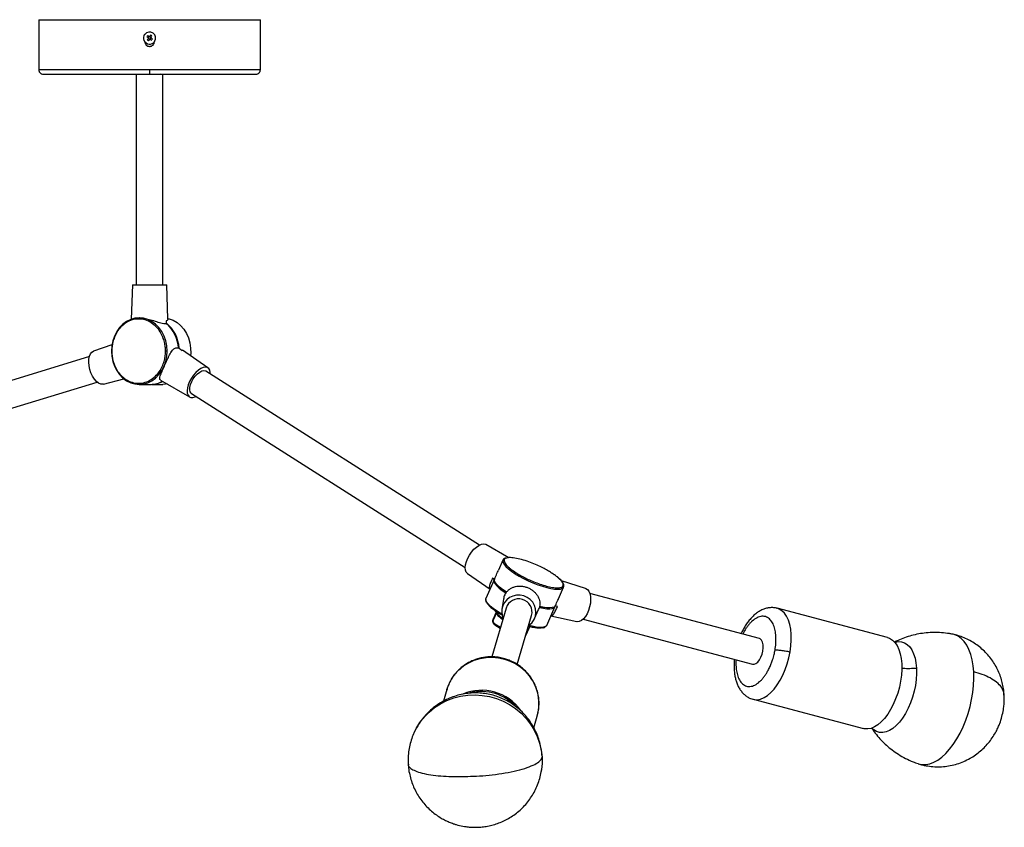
# Model space of a CAD drawing. Header units: millimetres. Extents: x -451 to 1441, y 43 to 1355.
# Tile 11 of 11: x 996 to 1441, y 984 to 1348. Entities that reach past the tile are written whole.
import ezdxf

# ---------------------------------------------------------------- set-up
doc = ezdxf.new("R2010")
doc.units = ezdxf.units.MM

msp = doc.modelspace()

# ---------------------------------------------------------------- linework, layer by layer
at = {"color": 7, "linetype": 'Continuous', "lineweight": 25}
for p, q in [((1005.02, 1348.34), (1005.02, 1325.79)), ((1005.02, 1348.34), (1105.02, 1348.34)), ((1060.9, 1348.34), (1063.35, 1348.4)), ((1063.35, 1348.4), (1063.35, 1348.34)), ((1105.02, 1325.79), (1105.02, 1348.34)), ((1054.52, 1340.36), (1054.41, 1340.2)), ((1054.44, 1339.98), (1054.6, 1339.86)), ((1054.84, 1340.8), (1054.72, 1340.64)), ((1054.88, 1339.66), (1055.04, 1339.55)), ((1055.21, 1340.72), (1055.06, 1340.83)), ((1055.26, 1339.58), (1055.38, 1339.74)), ((1055.66, 1340.4), (1055.5, 1340.52)), ((1055.58, 1340.02), (1055.69, 1340.18)), ((1049.02, 1323.79), (1049.02, 1228.79)), ((1059.82, 1323.79), (1060.01, 1323.9)), ((1060.02, 1323.91), (1060.02, 1323.98)), ((1061.02, 1228.79), (1061.02, 1323.79)), ((1047.27, 1228.79), (1046.73, 1213.15)), ((1047.27, 1228.79), (1062.77, 1228.79)), ((1063.32, 1213.23), (1062.77, 1228.79)), ((1050.51, 1213.79), (1050.36, 1213.79)), ((1062.48, 1212.49), (1062.51, 1211.28)), ((1038.05, 1201.65), (1029.73, 1198.72)), ((1068.05, 1200.25), (1068.93, 1199.65)), ((1027.84, 1196.31), (892.61, 1154.85)), ((1068.93, 1199.65), (1069.8, 1199.12)), ((1081.39, 1191.21), (1069.86, 1199.2)), ((1203.92, 1111.23), (1080.39, 1189.77)), ((896.13, 1143.38), (1031.36, 1184.84)), ((1034.27, 1183.9), (1043.41, 1186.3)), ((1050.36, 1183.79), (1055.57, 1183.79)), ((1055.84, 1183.79), (1061.05, 1183.79)), ((1059.97, 1185.74), (1073.08, 1178.13)), ((1073.96, 1179.64), (1197.48, 1101.11)), ((1217.1, 1105.49), (1206.8, 1111.47)), ((1214.49, 1104.41), (1212.5, 1099.94)), ((1215.77, 1105.38), (1215.69, 1105.35)), ((1198.49, 1098.4), (1208.68, 1091.33)), ((1210.56, 1095.58), (1206.83, 1087.19)), ((1210.69, 1095.79), (1209.82, 1096.36)), ((1251.85, 1091.67), (1240.97, 1095.03)), ((1213.63, 1091.77), (1213.62, 1091.75)), ((1214.35, 1091.22), (1214.33, 1091.16)), ((1214.5, 1091.02), (1214.53, 1091.09)), ((1215.01, 1090.72), (1214.98, 1090.66)), ((1215.63, 1090.28), (1215.61, 1090.22)), ((1215.75, 1089.68), (1215.7, 1089.36)), ((1239.57, 1086.98), (1241.9, 1092.22)), ((1241.9, 1092.22), (1241.93, 1092.3)), ((1330.24, 1069.06), (1253.74, 1089.36)), ((1206.79, 1087.07), (1206.83, 1087.19)), ((1214.71, 1086.78), (1214.04, 1082.37)), ((1215.93, 1082.83), (1209.44, 1060.77)), ((1211.37, 1080.69), (1210.12, 1077.87)), ((1211.38, 1081.41), (1211.4, 1081.46)), ((1228.78, 1078.03), (1230.63, 1082.16)), ((1230.84, 1082.79), (1230.97, 1083.07)), ((1231.36, 1083.45), (1231.33, 1083.38)), ((1231.66, 1083.32), (1231.69, 1083.38)), ((1232.52, 1083.17), (1232.54, 1083.22)), ((1233.06, 1083.12), (1233.05, 1083.1)), ((1234.25, 1075), (1237.98, 1083.39)), ((1239.11, 1083.48), (1238.12, 1083.73)), ((1388.15, 1069.47), (1338.31, 1082.7)), ((1220.96, 1057.39), (1227.44, 1079.44)), ((1236.15, 1079.29), (1247.87, 1076.69)), ((1250.67, 1077.76), (1327.16, 1057.46)), ((1210.88, 1075.19), (1213.24, 1073.69)), ((1224.81, 1070.49), (1226.05, 1073.29)), ((1234.25, 1075), (1234.22, 1074.94)), ((1417.68, 1070.95), (1417.47, 1070.99)), ((1189.22, 1046.05), (1187.68, 1040.8)), ((1327.41, 1041.62), (1377.25, 1028.4)), ((1228.44, 1028.77), (1229.99, 1034.06)), ((1174.37, 1026.51), (1175.3, 1028.38)), ((1232.13, 1011.61), (1231.92, 1009.68))]:
    msp.add_line(p, q, dxfattribs=at)
at = {"color": 8, "linetype": 'Continuous', "lineweight": 25}
for p, q in [((1105.02, 1325.79), (1005.02, 1325.79)), ((1211.49, 1080.34), (1210.31, 1077.67)), ((1213.34, 1074.04), (1210.87, 1075.61)), ((1226.02, 1073.26), (1224.85, 1070.62)), ((1226.02, 1073.26), (1226.05, 1073.29)), ((1224.6, 1054.43), (1224.65, 1054.27))]:
    msp.add_line(p, q, dxfattribs=at)
at = {"color": 7, "linetype": 'Continuous', "lineweight": 25, "flags": 128}
for points in [[(1050.36, 1213.79), (1050.36, 1213.79), (1048.4, 1213.61), (1046.49, 1213.06), (1044.67, 1212.16), (1042.99, 1210.93), (1041.49, 1209.4), (1040.21, 1207.61), (1039.18, 1205.6), (1038.43, 1203.43), (1037.97, 1201.14), (1037.82, 1198.79)], [(1063.3, 1213.55), (1063.79, 1213.43), (1065.67, 1212.73), (1067.44, 1211.7), (1069.05, 1210.34), (1070.47, 1208.71), (1071.65, 1206.82), (1072.57, 1204.74), (1073.2, 1202.52), (1073.54, 1200.2), (1073.57, 1197.84), (1073.47, 1196.7)], [(1034.27, 1183.9), (1033.93, 1183.84), (1032.99, 1183.93), (1032.01, 1184.37), (1031.04, 1185.13), (1030.11, 1186.18), (1029.28, 1187.47), (1028.58, 1188.94), (1028.04, 1190.53), (1027.69, 1192.15), (1027.55, 1193.74), (1027.62, 1195.21), (1027.9, 1196.5), (1028.37, 1197.55), (1029.02, 1198.31), (1029.73, 1198.72)], [(1037.82, 1198.79), (1037.97, 1196.44), (1038.43, 1194.15), (1039.18, 1191.98), (1040.21, 1189.97), (1041.49, 1188.18), (1042.99, 1186.65), (1044.67, 1185.42), (1046.49, 1184.52), (1048.4, 1183.97), (1050.36, 1183.79)], [(1080.22, 1191.55), (1079.23, 1191.39), (1078.15, 1190.92), (1077.03, 1190.15), (1075.91, 1189.14), (1074.85, 1187.91), (1073.89, 1186.54), (1073.1, 1185.08), (1072.49, 1183.6), (1072.1, 1182.17), (1071.95, 1180.87), (1072.04, 1179.74), (1072.38, 1178.84), (1072.93, 1178.22), (1073.69, 1177.9), (1074.61, 1177.9), (1075.65, 1178.22), (1075.96, 1178.37)], [(1082.4, 1188.5), (1082.38, 1189.14), (1082.17, 1190.15), (1081.72, 1190.92), (1081.06, 1191.39), (1080.22, 1191.55)], [(1073.5, 1183.7), (1074.03, 1185.02), (1074.77, 1186.33), (1075.65, 1187.53), (1076.63, 1188.56), (1077.64, 1189.34), (1078.63, 1189.83), (1079.52, 1190), (1080.27, 1189.84), (1080.39, 1189.77)], [(1063.02, 1183.98), (1062.23, 1183.86), (1061.05, 1183.79)], [(1073.96, 1179.64), (1073.78, 1179.78), (1073.34, 1180.41), (1073.14, 1181.32), (1073.19, 1182.44), (1073.5, 1183.7)], [(1198.49, 1098.4), (1198.47, 1098.41), (1197.91, 1099.03), (1197.58, 1099.93), (1197.48, 1101.06), (1197.63, 1102.36), (1198.02, 1103.79), (1198.63, 1105.27), (1199.43, 1106.73), (1200.38, 1108.1), (1201.44, 1109.33), (1202.56, 1110.34), (1203.68, 1111.11), (1204.77, 1111.58), (1205.75, 1111.74)], [(1205.75, 1111.74), (1206.59, 1111.58), (1206.8, 1111.47)], [(1210.69, 1095.79), (1210.48, 1095.24), (1210.59, 1094.55), (1211.03, 1093.73), (1211.79, 1092.81), (1212.85, 1091.82), (1214.18, 1090.76), (1215.75, 1089.68)], [(1216.18, 1089.97), (1216.01, 1090.08), (1214.38, 1091.2), (1213, 1092.29), (1211.92, 1093.32), (1211.17, 1094.26), (1210.75, 1095.1), (1210.69, 1095.79)], [(1251.85, 1091.67), (1251.9, 1091.65), (1252.65, 1091.21), (1253.28, 1090.43), (1253.74, 1089.37), (1254.02, 1088.06), (1254.09, 1086.57), (1253.97, 1084.97), (1253.65, 1083.34), (1253.15, 1081.75), (1252.49, 1080.27), (1251.71, 1078.97), (1250.83, 1077.92), (1249.91, 1077.16), (1248.98, 1076.73), (1248.09, 1076.65), (1247.87, 1076.69)], [(1226.19, 1074.95), (1226.53, 1075.2), (1227.71, 1076.33), (1228.61, 1077.68), (1229.19, 1079.2), (1229.41, 1080.8), (1229.27, 1082.42), (1228.78, 1083.98), (1227.95, 1085.41), (1226.83, 1086.63), (1225.48, 1087.6), (1223.94, 1088.27), (1222.3, 1088.6), (1220.63, 1088.59), (1219.01, 1088.22), (1217.51, 1087.53), (1216.21, 1086.53), (1215.16, 1085.29), (1214.42, 1083.84), (1214.02, 1082.28), (1213.98, 1080.66), (1214.3, 1079.06), (1214.59, 1078.28)], [(1238.12, 1083.73), (1237.63, 1083.28), (1236.8, 1082.99), (1235.66, 1082.89), (1234.22, 1082.96), (1232.54, 1083.22), (1230.96, 1083.56)], [(1230.97, 1083.07), (1232.75, 1082.7), (1234.32, 1082.49), (1235.66, 1082.45), (1236.73, 1082.58), (1237.49, 1082.87), (1237.94, 1083.32), (1238.05, 1083.63)], [(1327.16, 1057.46), (1327.86, 1057.43), (1328.69, 1057.74), (1329.52, 1058.4), (1330.3, 1059.37), (1330.98, 1060.58), (1331.52, 1061.96), (1331.88, 1063.42), (1332.03, 1064.87), (1331.99, 1066.22), (1331.73, 1067.38), (1331.28, 1068.28), (1330.67, 1068.87), (1330.24, 1069.06)], [(1388.15, 1069.47), (1389.04, 1069.16), (1390.29, 1068.39), (1391.41, 1067.29), (1392.38, 1065.87), (1393.18, 1064.17), (1393.81, 1062.2), (1394.24, 1060.01), (1394.48, 1057.63), (1394.52, 1055.1), (1394.35, 1052.46), (1393.99, 1049.77), (1393.43, 1047.06), (1392.69, 1044.38), (1391.77, 1041.78), (1390.71, 1039.3), (1389.5, 1036.99), (1388.18, 1034.88), (1386.76, 1033.01), (1385.28, 1031.41), (1383.75, 1030.12), (1382.2, 1029.14), (1380.66, 1028.51), (1379.16, 1028.22)], [(1189.22, 1046.05), (1190.06, 1048.36), (1191.29, 1050.75), (1192.84, 1052.95), (1194.68, 1054.94), (1196.77, 1056.66), (1199.08, 1058.11), (1201.57, 1059.24), (1204.2, 1060.05), (1206.92, 1060.52), (1209.69, 1060.63), (1212.46, 1060.39), (1215.17, 1059.81), (1217.79, 1058.88), (1220.28, 1057.64), (1222.57, 1056.09), (1224.65, 1054.27)], [(1379.16, 1028.22), (1377.72, 1028.29), (1377.25, 1028.4)], [(1401.96, 1012.54), (1401.99, 1012.53), (1402.12, 1012.49)]]:
    msp.add_lwpolyline(points, dxfattribs=at)
at = {"color": 8, "linetype": 'Continuous', "lineweight": 25, "flags": 128}
for points in [[(1062.91, 1198.79), (1062.75, 1201.14), (1062.29, 1203.43), (1061.54, 1205.6), (1060.51, 1207.61), (1059.23, 1209.4), (1057.74, 1210.93), (1056.06, 1212.16), (1054.24, 1213.06), (1052.32, 1213.61), (1050.36, 1213.79)], [(1050.36, 1183.79), (1050.36, 1183.79), (1052.32, 1183.97), (1054.24, 1184.52), (1056.06, 1185.42), (1057.74, 1186.65), (1059.23, 1188.18), (1060.51, 1189.97), (1061.54, 1191.98), (1062.29, 1194.15), (1062.75, 1196.44), (1062.91, 1198.79)], [(1214.49, 1104.41), (1214.4, 1104.01), (1214.55, 1103.3), (1215.03, 1102.46), (1215.84, 1101.51), (1216.95, 1100.49), (1218.34, 1099.42), (1219.97, 1098.32)], [(1219.97, 1098.32), (1221.81, 1097.22), (1223.8, 1096.14), (1225.9, 1095.12), (1228.05, 1094.18), (1230.21, 1093.34), (1232.32, 1092.62), (1234.33, 1092.04), (1236.19, 1091.62), (1237.85, 1091.36), (1239.27, 1091.27), (1240.42, 1091.36), (1241.27, 1091.62), (1241.8, 1092.04), (1241.9, 1092.22)], [(1214.06, 1080.05), (1213.32, 1080.48), (1211.57, 1081.59), (1210.04, 1082.68), (1208.77, 1083.73), (1207.79, 1084.72), (1207.12, 1085.62), (1206.79, 1086.41), (1206.79, 1087.07)], [(1214.51, 1078.01), (1213.87, 1078.43), (1212.76, 1079.27), (1211.95, 1080.05), (1211.47, 1080.74), (1211.35, 1081.3), (1211.38, 1081.41)], [(1344.14, 1062.99), (1344.51, 1065.69), (1344.67, 1068.32), (1344.64, 1070.85), (1344.4, 1073.23), (1343.97, 1075.43), (1343.34, 1077.39), (1342.54, 1079.1), (1341.56, 1080.51), (1340.45, 1081.61), (1339.2, 1082.38), (1338.33, 1082.69)], [(1210.31, 1077.67), (1210.25, 1077.71), (1210.2, 1077.75), (1210.16, 1077.78), (1210.14, 1077.81), (1210.12, 1077.84), (1210.12, 1077.87), (1210.12, 1077.87)], [(1210.88, 1075.19), (1210.86, 1075.21), (1210.83, 1075.25), (1210.81, 1075.3), (1210.81, 1075.37), (1210.82, 1075.44), (1210.84, 1075.53), (1210.87, 1075.61)], [(1234.22, 1074.94), (1233.95, 1074.62), (1233.28, 1074.27), (1232.3, 1074.08), (1231.02, 1074.07), (1229.49, 1074.24), (1227.74, 1074.57), (1226.19, 1074.95)], [(1391.37, 1067.33), (1391.53, 1067.38), (1393.02, 1067.66), (1394.45, 1067.59), (1395.79, 1067.16), (1397.03, 1066.4), (1398.14, 1065.3), (1399.1, 1063.89), (1399.89, 1062.2), (1400.51, 1060.25), (1400.94, 1058.07), (1401.17, 1055.71)], [(1426.98, 1053.96), (1426.72, 1056.79), (1426.27, 1059.43), (1425.63, 1061.87), (1424.81, 1064.08), (1423.82, 1066.02), (1422.67, 1067.67), (1421.38, 1069.02), (1419.95, 1070.05), (1418.41, 1070.74), (1417.68, 1070.95)], [(1327.38, 1041.63), (1327.87, 1041.52), (1329.32, 1041.45), (1330.82, 1041.73), (1332.36, 1042.37), (1333.91, 1043.34), (1335.43, 1044.64), (1336.92, 1046.23), (1338.33, 1048.1), (1339.66, 1050.21), (1340.86, 1052.52), (1341.93, 1055), (1342.84, 1057.6), (1343.58, 1060.28), (1344.14, 1062.99)], [(1401.17, 1055.71), (1401.2, 1053.2), (1401.03, 1050.59), (1400.67, 1047.91), (1400.11, 1045.23), (1399.37, 1042.57), (1398.47, 1040), (1397.41, 1037.55), (1396.21, 1035.26), (1394.9, 1033.17), (1393.49, 1031.32), (1392.02, 1029.75), (1390.51, 1028.47), (1388.97, 1027.51), (1387.45, 1026.88), (1385.96, 1026.61), (1384.53, 1026.68), (1383.19, 1027.1), (1381.95, 1027.87), (1381.11, 1028.66)], [(1402.12, 1012.49), (1403.63, 1012.18), (1405.35, 1012.17), (1407.12, 1012.51), (1408.93, 1013.19), (1410.75, 1014.2), (1412.57, 1015.53), (1414.35, 1017.17), (1416.09, 1019.1), (1417.77, 1021.29), (1419.35, 1023.72), (1420.82, 1026.36), (1422.17, 1029.18), (1423.38, 1032.15), (1424.44, 1035.22), (1425.33, 1038.37), (1426.04, 1041.56), (1426.56, 1044.75), (1426.9, 1047.91), (1427.04, 1050.99), (1426.98, 1053.96)], [(1175.3, 1028.38), (1175.33, 1028.43), (1177, 1031.12), (1178.96, 1033.62), (1181.2, 1035.89), (1183.68, 1037.91), (1186.37, 1039.65), (1189.25, 1041.1), (1192.28, 1042.23), (1195.43, 1043.04), (1198.65, 1043.5), (1201.91, 1043.63), (1205.17, 1043.41), (1208.4, 1042.86), (1211.55, 1041.96), (1214.59, 1040.75), (1217.48, 1039.22), (1220.19, 1037.4), (1222.69, 1035.32), (1224.95, 1032.98), (1226.94, 1030.43), (1228.64, 1027.69), (1230.02, 1024.79), (1231.08, 1021.77), (1231.8, 1018.66), (1232.16, 1015.5)], [(1232.16, 1015.5), (1232.18, 1012.33), (1232.13, 1011.61)]]:
    msp.add_lwpolyline(points, dxfattribs=at)
at = {"color": 7, "linetype": 'Continuous', "lineweight": 25}
for centre, radius, start, end in [((1055.05, 1340.19), 2.67, 324.2748, 144.2748), ((1055.05, 1340.19), 2.8, 144.2748, 324.2748), ((1055.05, 1340.19), 0.675, 177.5054, 201.0442), ((1055.05, 1340.19), 0.556, 305.8446, 282.5566), ((1054.99, 1340.24), 0.482, 122.9049, 165.6447), ((1055, 1340.13), 0.482, 212.9049, 255.6447), ((1055.05, 1340.19), 0.675, 87.5054, 111.0442), ((1055.05, 1340.19), 0.675, 267.5054, 291.0442), ((1055.1, 1340.25), 0.482, 32.9049, 75.6447), ((1055.11, 1340.14), 0.482, 302.9049, 345.6447), ((1055.05, 1340.19), 0.675, 357.5054, 21.0442), ((1052.95, 1199.41), 15.41, 2.3847, 51.6649), ((1052.42, 1199.3), 15.67, 3.4822, 49.8779), ((1055.53, 1194.63), 10.84, 270.1874, 299.6416), ((1055.81, 1194.63), 10.84, 270.2021, 298.7975), ((1215.78, 1103.72), 1.47, 103.8661, 151.7105), ((1228.07, 1108.28), 21.95, 227.4777, 236.911), ((1231.49, 1112.9), 27.63, 233.374, 236.1159), ((1221.64, 1080.98), 6, 345.1303, 162.1073), ((1235.3, 1102.29), 19.32, 257.1866, 264.8081), ((1235.84, 1105.74), 22.74, 258.6422, 260.1288), ((1210.4, 1039.69), 20.38, 343.9579, 45.6577), ((1204.86, 1023.89), 21.8, 35.4918, 112.7102), ((1204.85, 1023.87), 21.24, 42.433, 104.0287)]:
    msp.add_arc(centre, radius, start, end, dxfattribs=at)
at = {"color": 8, "linetype": 'Continuous', "lineweight": 25}
msp.add_arc((1226.31, 1074.5), 0.462, 308.6612, 336.1228, dxfattribs=at)
at = {"color": 7, "linetype": 'Continuous', "lineweight": 25}
for points, knots in [([(1052.88, 1341.75), (1052.85, 1341.77), (1052.82, 1341.79), (1052.79, 1341.82), (1052.78, 1341.82), (1052.78, 1341.82)], [0, 0, 0, 0, 0.5, 0.5, 1, 1, 1, 1]), ([(1052.9, 1338.49), (1052.9, 1338.35), (1052.91, 1338.21), (1052.97, 1337.93), (1053.01, 1337.8), (1053.12, 1337.54), (1053.18, 1337.41), (1053.34, 1337.18), (1053.43, 1337.07), (1053.73, 1336.77), (1053.97, 1336.61), (1054.48, 1336.4), (1054.77, 1336.34), (1055.19, 1336.34), (1055.33, 1336.35), (1055.61, 1336.41), (1055.74, 1336.45), (1056, 1336.56), (1056.13, 1336.62), (1056.36, 1336.78), (1056.47, 1336.87), (1056.77, 1337.17), (1056.93, 1337.41), (1057.14, 1337.92), (1057.2, 1338.21), (1057.2, 1338.49)], [0, 0, 0, 0, 0.0625, 0.0625, 0.125, 0.125, 0.1875, 0.1875, 0.25, 0.25, 0.375, 0.375, 0.5, 0.5, 0.5625, 0.5625, 0.625, 0.625, 0.6875, 0.6875, 0.75, 0.75, 0.875, 0.875, 1, 1, 1, 1]), ([(1054.5, 1340.13), (1054.47, 1340.15), (1054.45, 1340.17), (1054.42, 1340.19), (1054.41, 1340.2), (1054.39, 1340.21), (1054.38, 1340.22)], [0, 0, 0, 0, 0.001039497, 0.001039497, 0.001039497, 0.001710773, 0.001710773, 0.001710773, 0.001710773]), ([(1054.51, 1340.07), (1054.49, 1340.04), (1054.47, 1340.02), (1054.45, 1339.99), (1054.44, 1339.98), (1054.43, 1339.96), (1054.42, 1339.95)], [0, 0, 0, 0, 0.001039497, 0.001039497, 0.001039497, 0.001710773, 0.001710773, 0.001710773, 0.001710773]), ([(1054.93, 1340.73), (1054.9, 1340.75), (1054.88, 1340.77), (1054.85, 1340.79), (1054.84, 1340.8), (1054.82, 1340.81), (1054.81, 1340.82)], [0, 0, 0, 0, 0.001039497, 0.001039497, 0.001039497, 0.001710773, 0.001710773, 0.001710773, 0.001710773]), ([(1055.08, 1340.86), (1055.06, 1340.84), (1055.04, 1340.81), (1055.02, 1340.78), (1055.01, 1340.77), (1055, 1340.75), (1054.99, 1340.74)], [0, 0, 0, 0, 0.001262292, 0.001262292, 0.001262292, 0.001710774, 0.001710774, 0.001710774, 0.001710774]), ([(1055.11, 1339.64), (1055.09, 1339.61), (1055.07, 1339.59), (1055.05, 1339.56), (1055.04, 1339.55), (1055.03, 1339.53), (1055.02, 1339.52)], [0, 0, 0, 0, 0.001039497, 0.001039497, 0.001039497, 0.001710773, 0.001710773, 0.001710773, 0.001710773]), ([(1055.29, 1339.56), (1055.26, 1339.58), (1055.23, 1339.6), (1055.2, 1339.62), (1055.19, 1339.63), (1055.18, 1339.64), (1055.17, 1339.65)], [0, 0, 0, 0, 0.001262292, 0.001262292, 0.001262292, 0.001710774, 0.001710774, 0.001710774, 0.001710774]), ([(1055.68, 1340.43), (1055.66, 1340.4), (1055.64, 1340.37), (1055.62, 1340.34), (1055.61, 1340.33), (1055.6, 1340.32), (1055.59, 1340.31)], [0, 0, 0, 0, 0.001262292, 0.001262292, 0.001262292, 0.001710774, 0.001710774, 0.001710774, 0.001710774]), ([(1055.72, 1340.16), (1055.7, 1340.18), (1055.67, 1340.2), (1055.64, 1340.22), (1055.62, 1340.23), (1055.61, 1340.24), (1055.6, 1340.25)], [0, 0, 0, 0, 0.001262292, 0.001262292, 0.001262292, 0.001710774, 0.001710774, 0.001710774, 0.001710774]), ([(1057.22, 1338.63), (1057.25, 1338.61), (1057.28, 1338.59), (1057.31, 1338.56), (1057.32, 1338.56), (1057.32, 1338.56)], [0, 0, 0, 0, 0.5, 0.5, 1, 1, 1, 1]), ([(1005.02, 1325.79), (1005.05, 1325.54), (1005.09, 1325.15), (1005.34, 1324.69), (1005.6, 1324.37), (1005.92, 1324.11), (1006.38, 1323.86), (1006.77, 1323.82), (1007.02, 1323.79)], [0, 0, 0, 0, 0.239457, 0.368361, 0.5, 0.631639, 0.760543, 1, 1, 1, 1]), ([(1055.02, 1325.79), (1055.02, 1325.55), (1055.02, 1325.3), (1055.02, 1324.81), (1055.02, 1324.57), (1055.02, 1324.18), (1055.02, 1324.03), (1055.02, 1323.83), (1055.02, 1323.79), (1055.02, 1323.79)], [0, 0, 0, 0, 0.25, 0.25, 0.5, 0.5, 0.75, 0.75, 1, 1, 1, 1]), ([(1103.02, 1323.79), (1103.27, 1323.82), (1103.66, 1323.86), (1104.13, 1324.11), (1104.45, 1324.37), (1104.7, 1324.69), (1104.95, 1325.15), (1105, 1325.54), (1105.02, 1325.79)], [0, 0, 0, 0, 0.239457, 0.368361, 0.5, 0.631639, 0.760543, 1, 1, 1, 1]), ([(1007.02, 1323.79), (1007.02, 1323.79), (1007.15, 1323.79), (1007.64, 1323.79), (1008.01, 1323.79), (1008.98, 1323.79), (1009.58, 1323.79), (1010.98, 1323.79), (1011.78, 1323.79), (1013.55, 1323.79), (1014.53, 1323.79), (1016.6, 1323.79), (1017.7, 1323.79), (1021.16, 1323.79), (1023.66, 1323.79), (1028.78, 1323.79), (1031.4, 1323.79), (1036.57, 1323.79), (1039.12, 1323.79), (1044.04, 1323.79), (1046.4, 1323.79), (1050.9, 1323.79), (1053.02, 1323.79), (1055.02, 1323.79)], [0, 0, 0, 0, 0.0625, 0.0625, 0.125, 0.125, 0.1875, 0.1875, 0.25, 0.25, 0.3125, 0.3125, 0.375, 0.375, 0.5, 0.5, 0.625, 0.625, 0.75, 0.75, 0.875, 0.875, 1, 1, 1, 1]), ([(1055.02, 1323.79), (1057.02, 1323.79), (1059.15, 1323.79), (1063.64, 1323.79), (1066, 1323.79), (1070.92, 1323.79), (1073.47, 1323.79), (1078.64, 1323.79), (1081.26, 1323.79), (1086.38, 1323.79), (1088.88, 1323.79), (1092.34, 1323.79), (1093.44, 1323.79), (1095.52, 1323.79), (1096.49, 1323.79), (1098.26, 1323.79), (1099.06, 1323.79), (1100.46, 1323.79), (1101.06, 1323.79), (1102.03, 1323.79), (1102.4, 1323.79), (1102.9, 1323.79), (1103.02, 1323.79), (1103.02, 1323.79)], [0, 0, 0, 0, 0.125, 0.125, 0.25, 0.25, 0.375, 0.375, 0.5, 0.5, 0.625, 0.625, 0.6875, 0.6875, 0.75, 0.75, 0.8125, 0.8125, 0.875, 0.875, 0.9375, 0.9375, 1, 1, 1, 1]), ([(1062.21, 1198.79), (1062.21, 1199.39), (1062.18, 1200.04), (1062.03, 1201.39), (1061.91, 1202.11), (1061.55, 1203.59), (1061.31, 1204.36), (1060.67, 1205.93), (1060.27, 1206.72), (1059.3, 1208.26), (1058.73, 1209.02), (1057.39, 1210.41), (1056.63, 1211.05), (1054.96, 1212.12), (1054.04, 1212.55), (1052.11, 1213.14), (1051.1, 1213.29), (1049.08, 1213.29), (1048.07, 1213.14), (1046.14, 1212.55), (1045.22, 1212.12), (1043.54, 1211.05), (1042.78, 1210.41), (1041.45, 1209.02), (1040.87, 1208.26), (1039.9, 1206.72), (1039.51, 1205.93), (1038.87, 1204.36), (1038.63, 1203.59), (1038.27, 1202.11), (1038.14, 1201.39), (1037.99, 1200.04), (1037.96, 1199.39), (1037.96, 1198.79)], [0, 0, 0, 0, 0.0625, 0.0625, 0.125, 0.125, 0.1875, 0.1875, 0.25, 0.25, 0.3125, 0.3125, 0.375, 0.375, 0.4375, 0.4375, 0.5, 0.5, 0.5625, 0.5625, 0.625, 0.625, 0.6875, 0.6875, 0.75, 0.75, 0.8125, 0.8125, 0.875, 0.875, 0.9375, 0.9375, 1, 1, 1, 1]), ([(1050.51, 1213.76), (1050.59, 1213.77), (1051.29, 1213.85), (1053.07, 1213.56), (1055.6, 1212.96), (1058.25, 1212.09), (1060.49, 1211.4), (1061.86, 1211.2), (1062.35, 1211.26), (1062.51, 1211.28)], [0, 0, 0, 0, 0.021435, 0.197099, 0.373962, 0.569644, 0.7822, 0.929935, 1, 1, 1, 1]), ([(1063.19, 1213.23), (1063.23, 1213.1), (1063.33, 1212.75), (1062.81, 1212.59), (1062.48, 1212.49)], [0, 0, 0, 0, 0.352329, 1, 1, 1, 1]), ([(1059.98, 1185.76), (1059.96, 1185.77), (1059.59, 1185.84), (1059.54, 1186.41), (1059.76, 1187.59), (1060.57, 1189.51), (1061.63, 1191.9), (1062.72, 1194.33), (1063.8, 1196.64), (1064.6, 1198.07), (1065.44, 1199.24), (1066.25, 1200.06), (1067.28, 1200.4), (1067.87, 1200.29), (1068.05, 1200.25)], [0, 0, 0, 0, 0.006328, 0.104709, 0.214053, 0.334444, 0.445707, 0.545168, 0.645309, 0.756104, 0.771303, 0.873567, 0.960329, 1, 1, 1, 1]), ([(1037.82, 1198.79), (1037.78, 1198.79), (1037.76, 1198.79), (1037.73, 1198.79), (1037.73, 1198.79), (1037.76, 1198.79), (1037.79, 1198.79), (1037.86, 1198.79), (1037.91, 1198.79), (1037.96, 1198.79)], [0, 0, 0, 0, 0.25, 0.25, 0.5, 0.5, 0.75, 0.75, 1, 1, 1, 1]), ([(1037.96, 1198.79), (1037.96, 1198.19), (1037.99, 1197.54), (1038.14, 1196.19), (1038.27, 1195.47), (1038.63, 1193.99), (1038.87, 1193.22), (1039.51, 1191.66), (1039.9, 1190.86), (1040.87, 1189.32), (1041.45, 1188.56), (1042.78, 1187.17), (1043.54, 1186.53), (1045.22, 1185.46), (1046.14, 1185.03), (1048.07, 1184.44), (1049.08, 1184.29), (1051.1, 1184.29), (1052.11, 1184.44), (1054.04, 1185.03), (1054.96, 1185.46), (1056.63, 1186.53), (1057.39, 1187.17), (1058.73, 1188.56), (1059.3, 1189.32), (1060.27, 1190.86), (1060.67, 1191.66), (1061.31, 1193.22), (1061.55, 1193.99), (1061.91, 1195.47), (1062.03, 1196.19), (1062.18, 1197.54), (1062.21, 1198.19), (1062.21, 1198.79)], [0, 0, 0, 0, 0.0625, 0.0625, 0.125, 0.125, 0.1875, 0.1875, 0.25, 0.25, 0.3125, 0.3125, 0.375, 0.375, 0.4375, 0.4375, 0.5, 0.5, 0.5625, 0.5625, 0.625, 0.625, 0.6875, 0.6875, 0.75, 0.75, 0.8125, 0.8125, 0.875, 0.875, 0.9375, 0.9375, 1, 1, 1, 1]), ([(1062.91, 1198.79), (1062.87, 1198.79), (1062.83, 1198.79), (1062.72, 1198.79), (1062.66, 1198.79), (1062.52, 1198.79), (1062.45, 1198.79), (1062.32, 1198.79), (1062.26, 1198.79), (1062.21, 1198.79)], [0, 0, 0, 0, 0.25, 0.25, 0.5, 0.5, 0.75, 0.75, 1, 1, 1, 1]), ([(1215.69, 1105.35), (1215.55, 1105.31), (1214.98, 1105.14), (1214.7, 1104.72), (1214.49, 1104.41)], [0, 0, 0, 0, 0.252434, 1, 1, 1, 1]), ([(1236.34, 1098.76), (1235.84, 1099.08), (1235.28, 1099.42), (1234.01, 1100.14), (1233.3, 1100.53), (1231.73, 1101.33), (1230.87, 1101.74), (1229.01, 1102.57), (1228.01, 1102.98), (1225.92, 1103.77), (1224.84, 1104.14), (1222.68, 1104.78), (1221.61, 1105.05), (1219.63, 1105.43), (1218.72, 1105.54), (1217.16, 1105.58), (1216.53, 1105.51), (1216.06, 1105.36)], [0, 0, 0, 0, 0.125, 0.125, 0.25, 0.25, 0.375, 0.375, 0.5, 0.5, 0.625, 0.625, 0.75, 0.75, 0.875, 0.875, 1, 1, 1, 1]), ([(1210.69, 1095.79), (1210.82, 1096.08), (1211.27, 1097.07), (1211.89, 1098.55), (1212.37, 1099.61), (1212.51, 1099.94)], [0, 0, 0, 0, 0.216799, 0.756844, 1, 1, 1, 1]), ([(1219.97, 1098.32), (1220, 1098.37), (1220.03, 1098.42), (1220.1, 1098.53), (1220.15, 1098.59), (1220.24, 1098.67), (1220.29, 1098.71), (1220.37, 1098.75), (1220.41, 1098.76), (1220.44, 1098.76)], [0, 0, 0, 0, 0.25, 0.25, 0.5, 0.5, 0.75, 0.75, 1, 1, 1, 1]), ([(1220.44, 1098.76), (1220.89, 1098.47), (1221.38, 1098.17), (1222.49, 1097.54), (1223.09, 1097.2), (1224.43, 1096.5), (1225.15, 1096.14), (1226.73, 1095.41), (1227.57, 1095.04), (1229.35, 1094.31), (1230.28, 1093.96), (1232.19, 1093.3), (1233.15, 1093), (1235.05, 1092.5), (1235.97, 1092.3), (1237.66, 1092.02), (1238.44, 1091.95), (1239.76, 1091.95), (1240.31, 1092.02), (1241.14, 1092.3), (1241.43, 1092.5), (1241.74, 1093), (1241.76, 1093.3), (1241.61, 1093.96), (1241.43, 1094.31), (1240.92, 1095.04), (1240.6, 1095.41), (1239.86, 1096.14), (1239.45, 1096.5), (1238.59, 1097.2), (1238.15, 1097.54), (1237.24, 1098.17), (1236.79, 1098.47), (1236.34, 1098.76)], [0, 0, 0, 0, 0.0625, 0.0625, 0.125, 0.125, 0.1875, 0.1875, 0.25, 0.25, 0.3125, 0.3125, 0.375, 0.375, 0.4375, 0.4375, 0.5, 0.5, 0.5625, 0.5625, 0.625, 0.625, 0.6875, 0.6875, 0.75, 0.75, 0.8125, 0.8125, 0.875, 0.875, 0.9375, 0.9375, 1, 1, 1, 1]), ([(1241.9, 1092.22), (1241.97, 1092.51), (1242.1, 1093.04), (1241.78, 1093.97), (1241.02, 1095.1), (1239.81, 1096.26), (1238.69, 1097.15), (1237.75, 1097.85), (1236.92, 1098.39), (1236.45, 1098.7)], [0, 0, 0, 0, 0.147268, 0.270695, 0.493602, 0.708658, 0.77823, 0.872989, 1, 1, 1, 1]), ([(1209.82, 1096.36), (1209.5, 1095.65), (1208.86, 1094.23), (1208.31, 1092.69), (1208.19, 1091.69), (1208.67, 1091.46), (1208.82, 1091.39)], [0, 0, 0, 0, 0.277303, 0.553399, 0.857789, 1, 1, 1, 1]), ([(1210.49, 1095.41), (1210.48, 1095.44), (1210.43, 1095.55), (1210.47, 1095.76), (1210.51, 1095.91)], [0, 0, 0, 0, 0.236785, 1, 1, 1, 1]), ([(1215.75, 1089.68), (1215.59, 1089.4), (1215.09, 1088.53), (1214.89, 1087.48), (1214.75, 1086.77)], [0, 0, 0, 0, 0.316668, 1, 1, 1, 1]), ([(1215.7, 1089.36), (1215.95, 1089.78), (1216.24, 1090.15), (1216.72, 1090.66), (1216.89, 1090.82), (1217.24, 1091.12), (1217.43, 1091.27), (1217.99, 1091.66), (1218.39, 1091.88), (1219.24, 1092.25), (1219.68, 1092.4), (1220.6, 1092.61), (1221.06, 1092.68), (1221.78, 1092.72), (1222.03, 1092.72), (1222.52, 1092.71), (1222.77, 1092.69), (1223.51, 1092.62), (1224, 1092.53), (1224.73, 1092.33), (1224.98, 1092.26), (1225.47, 1092.09), (1225.7, 1092), (1226.4, 1091.7), (1226.85, 1091.46), (1227.71, 1090.92), (1228.11, 1090.62), (1228.66, 1090.14), (1228.83, 1089.97), (1229.17, 1089.62), (1229.33, 1089.44), (1229.78, 1088.89), (1230.04, 1088.51), (1230.48, 1087.71), (1230.66, 1087.29), (1230.94, 1086.44), (1231.04, 1086), (1231.12, 1085.33), (1231.13, 1085.1), (1231.14, 1084.64), (1231.13, 1084.41), (1231.07, 1083.72), (1230.98, 1083.26), (1230.84, 1082.79)], [0, 0, 0, 0, 0.0625, 0.0625, 0.09375, 0.09375, 0.125, 0.125, 0.1875, 0.1875, 0.25, 0.25, 0.3125, 0.3125, 0.34375, 0.34375, 0.375, 0.375, 0.4375, 0.4375, 0.46875, 0.46875, 0.5, 0.5, 0.5625, 0.5625, 0.625, 0.625, 0.65625, 0.65625, 0.6875, 0.6875, 0.75, 0.75, 0.8125, 0.8125, 0.875, 0.875, 0.90625, 0.90625, 0.9375, 0.9375, 1, 1, 1, 1]), ([(1206.76, 1086.87), (1206.75, 1086.88), (1206.74, 1086.95), (1206.77, 1087.02), (1206.79, 1087.07)], [0, 0, 0, 0, 0.239506, 1, 1, 1, 1]), ([(1206.75, 1086.72), (1206.76, 1086.61), (1206.76, 1086.4), (1206.75, 1086.03), (1206.84, 1085.74), (1206.97, 1085.53), (1206.97, 1085.53)], [0, 0, 0, 0, 0.302531, 0.544922, 0.997561, 1, 1, 1, 1]), ([(1207.28, 1085.2), (1207.28, 1085.19), (1207.38, 1084.92), (1207.93, 1084.23), (1209.03, 1083.09), (1210.8, 1081.7), (1212.6, 1080.48), (1213.92, 1079.76), (1214.31, 1079.55)], [0, 0, 0, 0, 0.001842, 0.191674, 0.403912, 0.638258, 0.892441, 1, 1, 1, 1]), ([(1238.12, 1083.73), (1238.25, 1084.02), (1238.68, 1085.02), (1239.23, 1086.17), (1239.55, 1086.94), (1239.57, 1086.98)], [0, 0, 0, 0, 0.276923, 0.966739, 1, 1, 1, 1]), ([(1211.4, 1081.47), (1211.36, 1081.27), (1211.27, 1080.9), (1211.39, 1080.46), (1211.57, 1080.22), (1211.63, 1080.15)], [0, 0, 0, 0, 0.446145, 0.829208, 1, 1, 1, 1]), ([(1211.87, 1079.92), (1211.88, 1079.89), (1211.99, 1079.59), (1212.78, 1078.82), (1213.88, 1078.06), (1214.42, 1077.69)], [0, 0, 0, 0, 0.049673, 0.538297, 1, 1, 1, 1]), ([(1230.62, 1082.16), (1230.63, 1082.16), (1230.8, 1082.45), (1230.89, 1082.76), (1230.97, 1083.07)], [0, 0, 0, 0, 0.018744, 1, 1, 1, 1]), ([(1236.21, 1079.41), (1236.32, 1079.39), (1236.76, 1079.32), (1237.44, 1080.09), (1238.24, 1081.53), (1238.85, 1082.91), (1239.11, 1083.48)], [0, 0, 0, 0, 0.110423, 0.417942, 0.755363, 1, 1, 1, 1]), ([(1338.34, 1082.67), (1338.21, 1082.71), (1337.56, 1082.92), (1336.33, 1083.04), (1334.68, 1082.98), (1333.01, 1082.62), (1331.36, 1081.99), (1329.74, 1081.08), (1328.18, 1079.9), (1326.72, 1078.51), (1325.39, 1076.94), (1324.18, 1075.24), (1323.12, 1073.47), (1322.41, 1072.13), (1322.08, 1071.37), (1322.03, 1071.24)], [0, 0, 0, 0, 0.020651, 0.100425, 0.181504, 0.265202, 0.352529, 0.443655, 0.537343, 0.631463, 0.723959, 0.814178, 0.901341, 0.982905, 1, 1, 1, 1]), ([(1210.95, 1075.17), (1210.91, 1075.2), (1210.84, 1075.24), (1210.74, 1075.32), (1210.63, 1075.41), (1210.52, 1075.52), (1210.36, 1075.72), (1210.19, 1075.99), (1210.05, 1076.36), (1209.97, 1076.74), (1209.96, 1077.1), (1210, 1077.4), (1210.06, 1077.66), (1210.12, 1077.82), (1210.15, 1077.9)], [0, 0, 0, 0, 0.046496, 0.088296, 0.124947, 0.18949, 0.250157, 0.377978, 0.499776, 0.625803, 0.749349, 0.833181, 0.917011, 1, 1, 1, 1]), ([(1210.87, 1075.61), (1210.72, 1075.71), (1210.59, 1075.83), (1210.42, 1076.06), (1210.38, 1076.14), (1210.29, 1076.32), (1210.26, 1076.41), (1210.2, 1076.6), (1210.18, 1076.7), (1210.16, 1076.89), (1210.16, 1077), (1210.18, 1077.29), (1210.23, 1077.49), (1210.31, 1077.67)], [0, 0, 0, 0, 0.25, 0.25, 0.375, 0.375, 0.5, 0.5, 0.625, 0.625, 0.75, 0.75, 1, 1, 1, 1]), ([(1226.74, 1074.31), (1226.7, 1074.29), (1226.66, 1074.24), (1226.55, 1074.12), (1226.48, 1074.04), (1226.35, 1073.85), (1226.27, 1073.74), (1226.14, 1073.51), (1226.07, 1073.38), (1226.02, 1073.26)], [0, 0, 0, 0, 0.25, 0.25, 0.5, 0.5, 0.75, 0.75, 1, 1, 1, 1]), ([(1226.04, 1074.67), (1226.81, 1074.47), (1228.41, 1074.07), (1230.34, 1073.84), (1231.8, 1073.83), (1232.39, 1074), (1232.64, 1074.07)], [0, 0, 0, 0, 0.265192, 0.550104, 0.808139, 1, 1, 1, 1]), ([(1226.05, 1073.29), (1226.08, 1073.34), (1226.12, 1073.44), (1226.21, 1073.6), (1226.29, 1073.74), (1226.4, 1073.9), (1226.53, 1074.07), (1226.58, 1074.12), (1226.6, 1074.14)], [0, 0, 0, 0, 0.123353, 0.247065, 0.370744, 0.495944, 0.747361, 1, 1, 1, 1]), ([(1232.5, 1073.93), (1232.64, 1073.94), (1233.06, 1074), (1233.7, 1074.28), (1234.03, 1074.71), (1234.23, 1074.96)], [0, 0, 0, 0, 0.177167, 0.507807, 1, 1, 1, 1]), ([(1417.46, 1070.95), (1416.98, 1071.06), (1415.35, 1071.42), (1412.52, 1071.7), (1409.01, 1071.83), (1405.56, 1071.64), (1402.18, 1071.17), (1398.92, 1070.44), (1395.8, 1069.45), (1393.22, 1068.43), (1391.74, 1067.66), (1391.21, 1067.38)], [0, 0, 0, 0, 0.053629, 0.184764, 0.314174, 0.4418, 0.567552, 0.691307, 0.812895, 0.932095, 1, 1, 1, 1]), ([(1440.71, 1043.51), (1440.68, 1044.07), (1440.6, 1045.51), (1440.22, 1047.84), (1439.58, 1050.49), (1438.65, 1053.14), (1437.46, 1055.75), (1436.01, 1058.26), (1434.3, 1060.63), (1432.35, 1062.83), (1430.19, 1064.84), (1427.84, 1066.61), (1425.32, 1068.15), (1422.65, 1069.42), (1420.08, 1070.36), (1418.38, 1070.77), (1417.63, 1070.96)], [0, 0, 0, 0, 0.0437, 0.112121, 0.183175, 0.256148, 0.33048, 0.405736, 0.481592, 0.557808, 0.634214, 0.710692, 0.787161, 0.863566, 0.939876, 1, 1, 1, 1]), ([(1337.33, 1063.9), (1337.65, 1063.92), (1338.07, 1063.92), (1338.87, 1063.88), (1339.16, 1063.85), (1339.77, 1063.79), (1340.1, 1063.76), (1340.76, 1063.67), (1341.1, 1063.62), (1341.77, 1063.51), (1342.11, 1063.45), (1343.07, 1063.26), (1343.65, 1063.12), (1344.14, 1062.99)], [0, 0, 0, 0, 0.25, 0.25, 0.375, 0.375, 0.5, 0.5, 0.625, 0.625, 0.75, 0.75, 1, 1, 1, 1]), ([(1215.44, 1059.91), (1214.6, 1060.13), (1213.4, 1060.44), (1211.58, 1060.69), (1210.01, 1060.81), (1208.12, 1060.79), (1206.15, 1060.59), (1204.1, 1060.19), (1202.03, 1059.57), (1199.99, 1058.71), (1198.01, 1057.63), (1196.13, 1056.31), (1194.38, 1054.76), (1192.8, 1053.01), (1191.41, 1051.06), (1190.27, 1048.93), (1189.52, 1047.15), (1189.25, 1046.06), (1189.18, 1045.77)], [0, 0, 0, 0, 0.078196, 0.110375, 0.163756, 0.219365, 0.279169, 0.341751, 0.406546, 0.473113, 0.541148, 0.61044, 0.68085, 0.752288, 0.824709, 0.898107, 0.972508, 1, 1, 1, 1]), ([(1224.62, 1054.45), (1224.2, 1054.86), (1223.25, 1055.8), (1221.64, 1057), (1220.03, 1058), (1218.52, 1058.76), (1217.05, 1059.4), (1215.99, 1059.73), (1215.44, 1059.91)], [0, 0, 0, 0, 0.163816, 0.371891, 0.556307, 0.690865, 0.841534, 1, 1, 1, 1]), ([(1318.95, 1059.64), (1318.92, 1059.28), (1318.83, 1058.3), (1318.79, 1056.71), (1318.86, 1054.85), (1319.05, 1053), (1319.39, 1051.19), (1319.88, 1049.44), (1320.53, 1047.79), (1321.35, 1046.25), (1322.34, 1044.88), (1323.49, 1043.69), (1324.78, 1042.73), (1326.08, 1042.02), (1326.98, 1041.77), (1327.37, 1041.66)], [0, 0, 0, 0, 0.043303, 0.118927, 0.197542, 0.278513, 0.361348, 0.445653, 0.530835, 0.61583, 0.699596, 0.781464, 0.861513, 0.940454, 1, 1, 1, 1]), ([(1230.04, 1034.34), (1230.19, 1034.89), (1230.58, 1036.27), (1230.83, 1038.58), (1230.82, 1041.13), (1230.5, 1043.59), (1229.91, 1045.92), (1229.06, 1048.16), (1227.95, 1050.29), (1226.61, 1052.26), (1225.49, 1053.65), (1224.76, 1054.32), (1224.62, 1054.45)], [0, 0, 0, 0, 0.078823, 0.198085, 0.319463, 0.429225, 0.538893, 0.648389, 0.757592, 0.866282, 0.974032, 1, 1, 1, 1]), ([(1440.6, 1043.51), (1440.62, 1043.85), (1440.67, 1045.06), (1439.61, 1047.05), (1437.54, 1049.33), (1434.58, 1051.26), (1431.06, 1052.84), (1428.31, 1053.59), (1426.98, 1053.96)], [0, 0, 0, 0, 0.076826, 0.274261, 0.466249, 0.652956, 0.831566, 1, 1, 1, 1]), ([(1232.17, 1015.88), (1232.1, 1016.69), (1231.94, 1018.54), (1231.39, 1021.38), (1230.51, 1024.35), (1229.33, 1027.21), (1227.88, 1029.93), (1226.17, 1032.48), (1224.22, 1034.84), (1222.04, 1036.98), (1219.66, 1038.89), (1217.1, 1040.55), (1214.39, 1041.94), (1211.54, 1043.05), (1208.59, 1043.86), (1205.57, 1044.37), (1202.5, 1044.56), (1199.42, 1044.44), (1196.36, 1044), (1193.34, 1043.25), (1190.41, 1042.18), (1187.59, 1040.82), (1184.92, 1039.17), (1182.42, 1037.25), (1180.13, 1035.09), (1178.07, 1032.7), (1176.46, 1030.45), (1175.65, 1028.94), (1175.34, 1028.37)], [0, 0, 0, 0, 0.031248, 0.070924, 0.110424, 0.149765, 0.188949, 0.227986, 0.266889, 0.305677, 0.344379, 0.383025, 0.421654, 0.460307, 0.499025, 0.537846, 0.576793, 0.615895, 0.655171, 0.694629, 0.734268, 0.774078, 0.81404, 0.854129, 0.894318, 0.934576, 0.974871, 1, 1, 1, 1]), ([(1439.73, 1033.8), (1439.97, 1034.83), (1440.31, 1036.28), (1440.61, 1038.49), (1440.77, 1040.42), (1440.81, 1042.2), (1440.73, 1043.24), (1440.71, 1043.51)], [0, 0, 0, 0, 0.322436, 0.456723, 0.68061, 0.916342, 1, 1, 1, 1]), ([(1402.12, 1012.49), (1402.72, 1012.32), (1404.33, 1011.85), (1407.02, 1011.36), (1410.17, 1011.12), (1413.32, 1011.21), (1416.45, 1011.65), (1419.52, 1012.42), (1422.51, 1013.52), (1425.27, 1014.89), (1427.8, 1016.49), (1430.09, 1018.27), (1432.2, 1020.26), (1434.09, 1022.43), (1435.74, 1024.73), (1437.05, 1026.95), (1438.03, 1028.96), (1438.95, 1031.17), (1439.42, 1032.78), (1439.73, 1033.8)], [0, 0, 0, 0, 0.039171, 0.10403, 0.169323, 0.234559, 0.299791, 0.36511, 0.430654, 0.49663, 0.556458, 0.616347, 0.676248, 0.736, 0.795078, 0.851604, 0.89588, 0.933738, 1, 1, 1, 1]), ([(1174.44, 1026.65), (1174.06, 1025.75), (1173.27, 1023.9), (1172.44, 1020.95), (1171.89, 1017.86), (1171.65, 1014.95), (1171.75, 1013.08), (1171.79, 1012.27)], [0, 0, 0, 0, 0.197591, 0.408142, 0.620756, 0.835518, 1, 1, 1, 1]), ([(1380.94, 1028.68), (1381.02, 1028.55), (1381.65, 1027.51), (1383.06, 1025.66), (1385.2, 1023.16), (1387.59, 1020.84), (1390.18, 1018.7), (1393.05, 1016.7), (1396.2, 1014.92), (1399.21, 1013.5), (1401.17, 1012.85), (1401.96, 1012.58)], [0, 0, 0, 0, 0.016387, 0.137265, 0.259613, 0.383088, 0.507421, 0.632403, 0.770668, 0.907718, 1, 1, 1, 1]), ([(1199.85, 1006.87), (1201.61, 1006.92), (1203.46, 1007.01), (1207.27, 1007.29), (1209.22, 1007.48), (1213.1, 1007.97), (1215.02, 1008.27), (1218.71, 1008.96), (1220.47, 1009.36), (1223.68, 1010.22), (1225.13, 1010.68), (1227.64, 1011.64), (1228.69, 1012.14), (1230.38, 1013.14), (1231.01, 1013.64), (1231.87, 1014.6), (1232.1, 1015.06), (1232.16, 1015.5)], [0, 0, 0, 0, 0.125, 0.125, 0.25, 0.25, 0.375, 0.375, 0.5, 0.5, 0.625, 0.625, 0.75, 0.75, 0.875, 0.875, 1, 1, 1, 1]), ([(1171.79, 1012.27), (1171.79, 1012.01), (1171.83, 1010.67), (1172.21, 1008.38), (1172.91, 1005.44), (1173.89, 1002.69), (1175.11, 1000.05), (1176.58, 997.55), (1178.28, 995.2), (1180.17, 993.05), (1182.24, 991.11), (1184.41, 989.41), (1186.53, 988.04), (1188.46, 987.01), (1190.29, 986.17), (1191.92, 985.54), (1193.02, 985.2), (1193.44, 985.07)], [0, 0, 0, 0, 0.020964, 0.108511, 0.187201, 0.265807, 0.344281, 0.422564, 0.500552, 0.578062, 0.654729, 0.729709, 0.800539, 0.859125, 0.90686, 0.963926, 1, 1, 1, 1]), ([(1171.84, 1012.27), (1171.82, 1012.17), (1171.73, 1011.63), (1172.49, 1010.69), (1174.24, 1009.52), (1177.08, 1008.49), (1180.81, 1007.66), (1185.21, 1007.08), (1190, 1006.77), (1194.92, 1006.68), (1198.24, 1006.81), (1199.85, 1006.87)], [0, 0, 0, 0, 0.02968, 0.148161, 0.272038, 0.399361, 0.527817, 0.652729, 0.774205, 0.890413, 1, 1, 1, 1]), ([(1193.44, 985.07), (1194.45, 984.81), (1195.86, 984.43), (1198.01, 984.09), (1199.89, 983.89), (1202.14, 983.81), (1204.51, 983.91), (1206.99, 984.22), (1209.53, 984.75), (1212.08, 985.53), (1214.61, 986.55), (1217.08, 987.82), (1219.47, 989.34), (1221.72, 991.09), (1223.83, 993.08), (1225.75, 995.28), (1227.47, 997.68), (1228.96, 1000.27), (1230.2, 1003.01), (1231.16, 1005.89), (1231.68, 1008.16), (1231.88, 1009.46), (1231.93, 1009.75)], [0, 0, 0, 0, 0.060019, 0.084819, 0.125969, 0.168875, 0.215055, 0.263419, 0.313526, 0.365027, 0.417674, 0.471284, 0.525722, 0.580883, 0.636691, 0.693089, 0.750036, 0.807506, 0.865487, 0.923979, 0.982997, 1, 1, 1, 1])]:
    msp.add_open_spline(points, degree=3, knots=knots, dxfattribs=at)
for points in [[(1054.21, 1341.25), (1054.05, 1341.06), (1053.91, 1340.86), (1053.77, 1340.65)], [(1053.77, 1340.65), (1053.97, 1340.51), (1054.17, 1340.37), (1054.38, 1340.22)], [(1054.42, 1339.95), (1054.27, 1339.74), (1054.13, 1339.54), (1053.99, 1339.35)], [(1053.99, 1339.35), (1054.18, 1339.2), (1054.38, 1339.05), (1054.59, 1338.91)], [(1054.81, 1340.82), (1054.6, 1340.97), (1054.4, 1341.11), (1054.21, 1341.25)], [(1054.59, 1338.91), (1054.73, 1339.11), (1054.87, 1339.31), (1055.02, 1339.52)], [(1055.51, 1341.47), (1055.37, 1341.27), (1055.23, 1341.07), (1055.08, 1340.86)], [(1055.29, 1339.56), (1055.5, 1339.41), (1055.7, 1339.27), (1055.89, 1339.13)], [(1056.11, 1341.03), (1055.92, 1341.19), (1055.72, 1341.33), (1055.51, 1341.47)], [(1055.68, 1340.43), (1055.83, 1340.64), (1055.97, 1340.84), (1056.11, 1341.03)], [(1056.33, 1339.73), (1056.13, 1339.87), (1055.93, 1340.01), (1055.72, 1340.16)], [(1055.89, 1339.13), (1056.04, 1339.32), (1056.19, 1339.52), (1056.33, 1339.73)]]:
    msp.add_open_spline(points, degree=3, dxfattribs=at)
at = {"color": 8, "linetype": 'Continuous', "lineweight": 25}
for points, knots in [([(1216.06, 1105.36), (1215.7, 1105.24), (1215.43, 1105.07), (1215.11, 1104.65), (1215.04, 1104.4), (1215.08, 1103.85), (1215.19, 1103.56), (1215.53, 1102.94), (1215.76, 1102.62), (1216.32, 1101.97), (1216.64, 1101.65), (1217.33, 1101.01), (1217.71, 1100.7), (1218.86, 1099.81), (1219.66, 1099.25), (1220.44, 1098.76)], [0, 0, 0, 0, 0.125, 0.125, 0.25, 0.25, 0.375, 0.375, 0.5, 0.5, 0.625, 0.625, 0.75, 0.75, 1, 1, 1, 1]), ([(1337.33, 1063.9), (1337.41, 1064.36), (1337.56, 1065.33), (1337.7, 1066.81), (1337.78, 1068.67), (1337.69, 1070.91), (1337.35, 1072.95), (1336.89, 1074.52), (1336.26, 1076.06), (1335.18, 1077.7), (1333.48, 1078.93), (1331.44, 1079.26), (1329.23, 1078.62), (1327.39, 1077.33), (1326.02, 1075.96), (1325.07, 1074.82), (1324.21, 1073.58), (1323.44, 1072.33), (1323, 1071.45), (1322.79, 1071.04)], [0, 0, 0, 0, 0.03433, 0.070938, 0.10979, 0.175427, 0.248811, 0.288452, 0.32995, 0.417837, 0.510976, 0.606981, 0.702986, 0.796125, 0.840921, 0.884155, 0.925653, 0.965294, 1, 1, 1, 1]), ([(1319.71, 1059.44), (1319.69, 1059.03), (1319.62, 1057.75), (1319.72, 1055.62), (1320.06, 1053.57), (1320.52, 1052.01), (1321.14, 1050.46), (1322.22, 1048.82), (1323.93, 1047.59), (1325.97, 1047.26), (1328.18, 1047.9), (1330.01, 1049.19), (1331.39, 1050.56), (1332.33, 1051.71), (1333.2, 1052.94), (1334.05, 1054.35), (1334.87, 1055.94), (1335.62, 1057.68), (1336.31, 1059.62), (1336.91, 1061.69), (1337.2, 1063.19), (1337.33, 1063.9)], [0, 0, 0, 0, 0.027317, 0.085127, 0.149761, 0.184675, 0.221225, 0.298632, 0.380665, 0.465223, 0.54978, 0.631813, 0.671267, 0.709346, 0.745896, 0.78081, 0.823916, 0.864787, 0.903347, 0.954652, 1, 1, 1, 1]), ([(1394.47, 1055.75), (1394.71, 1055.73), (1395.91, 1055.59), (1398.18, 1055.56), (1400.18, 1055.66), (1401.17, 1055.71)], [0, 0, 0, 0, 0.11315, 0.559492, 1, 1, 1, 1])]:
    msp.add_open_spline(points, degree=3, knots=knots, dxfattribs=at)

doc.saveas('drawing.dxf')
